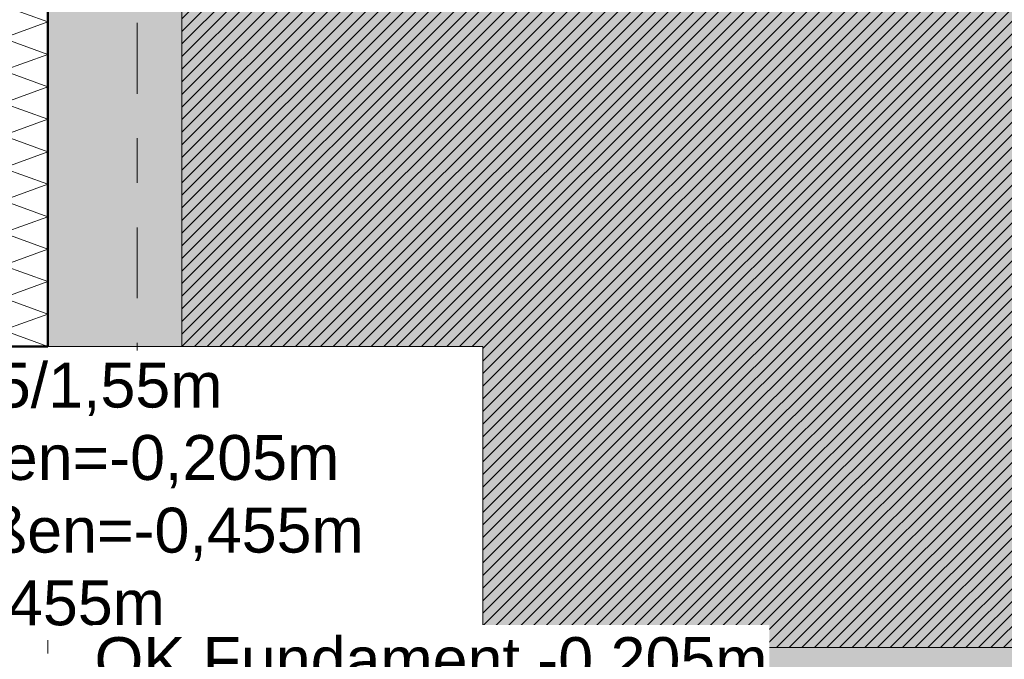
# Model space of a CAD drawing. Header units: metres. Extents: x -273 to 6, y -183 to 13.
# Tile 18 of 256: x -175.68 to -173.48, y -39.37 to -37.94. Entities that reach past the tile are written whole.
import ezdxf

# ---------------------------------------------------------------- set-up
doc = ezdxf.new("R2010")
doc.units = ezdxf.units.M
doc.header["$LTSCALE"] = 0.05
doc.header["$PDMODE"] = 1
doc.header["$PDSIZE"] = -2
doc.linetypes.add('ISO-02 Strichlinie', pattern=[3.81, 3.048, -0.762])
doc.linetypes.add('Linienart-53', pattern=[5.291531, 3.175, -1.058062, 0.352704, -0.705764])
doc.layers.get('0').update_dxf_attribs({"lineweight": 25})
for name, color, linetype, lineweight, true_color in [('00 -Bauelemente -Dämmung innen', 7, 'Continuous', 9, 0xff7fe6), ('30 -32 Gründung- 2 Flachgründungen u. Bodenplatten', 7, 'Continuous', 9, 0xff6633), ('30 -32 Gründung-4 Frostschürze', 7, 'Continuous', 9, 0x66aaff), ('70 -72 Beschriftung- 1 Beschriftung allgemein', 7, 'Continuous', 9, 0xff6633), ('70 -76 Bemaßung- 2 Allgemein', 7, 'Continuous', 5, 0x6666cc)]:
    doc.layers.add(name, color=color, linetype=linetype, lineweight=lineweight, true_color=true_color)
for name, color, linetype, lineweight in [('30 -35 Decken- 2 Beläge- Dämmung', 7, 'Continuous', 9), ('70 -71 Achsen- 1 Gebäudeachsen', 7, 'Linienart-53', 18), ('Keine', 7, 'Continuous', 9)]:
    doc.layers.add(name, color=color, linetype=linetype, lineweight=lineweight)
doc.styles.add('Arial', font='arial.ttf')
doc.dimstyles.new('k+k_klein', dxfattribs={"dimtxt": 0.100689, "dimasz": 0.05302, "dimexe": 0.05, "dimexo": 0.15, "dimgap": 0.005, "dimtad": 1, "dimdec": 3, "dimtxsty": 'Arial', "dimblk": 'VW_SLASH-2', "dimblk1": 'VW_SLASH-2', "dimblk2": 'VW_SLASH-2', "dimcen": 0, "dimdle": 0.025, "dimadec": 3, "dimazin": 0, "dimtfac": 0.75, "dimtdec": 3, "dimtix": 1, "dimtmove": 0, "dimatfit": 0, "dimldrblk": 'VW_FILLEDARROW', "dimfxl": 0.1, "dimfxlon": 1, "dimfrac": 2, "dimtolj": 1, "dimarcsym": 0})

# ---------------------------------------------------------------- blocks, each defined once
blk = doc.blocks.new('_Achsen (3D)')
at = {"layer": '70 -71 Achsen- 1 Gebäudeachsen', "transparency": 33554687}
blk.add_line((-175.421, 3.8), (-175.421, -46.172), dxfattribs=at)
blk = doc.blocks.new('Gruppe-554')
at = {"color": 255, "linetype": 'Continuous', "lineweight": 5}
blk.add_wipeout([(-175.621, -38.672), (-175.621, -32.297), (-175.721, -32.297), (-175.721, -38.672)], dxfattribs=at).dxf.layer = '00 -Bauelemente -Dämmung innen'
blk = doc.blocks.new('Gruppe-555')
at = {"layer": '00 -Bauelemente -Dämmung innen', "color": 7, "transparency": 33554687, "flags": 128}
blk.add_lwpolyline([(-175.621, -38.672), (-175.721, -38.6356), (-175.621, -38.5992), (-175.721, -38.5629), (-175.621, -38.5265), (-175.721, -38.4901), (-175.621, -38.4537), (-175.721, -38.4173), (-175.621, -38.3809), (-175.721, -38.3445), (-175.621, -38.3081), (-175.721, -38.2717), (-175.621, -38.2353), (-175.721, -38.1989), (-175.621, -38.1625), (-175.721, -38.1261), (-175.621, -38.0897), (-175.721, -38.0533), (-175.621, -38.0169), (-175.721, -37.9805), (-175.621, -37.9441), (-175.721, -37.9077)], dxfattribs=at)
blk = doc.blocks.new('Gruppe-556')
at = {"layer": '00 -Bauelemente -Dämmung innen', "color": 7, "linetype": 'Continuous', "lineweight": 9, "transparency": 33554687}
blk.add_line((-175.721, -38.672), (-175.621, -38.672), dxfattribs=at)
blk = doc.blocks.new('Gruppe-558')
at = {"color": 7, "transparency": 33554687}
blk.add_blockref('Gruppe-556', (0, 0), dxfattribs=at)
blk = doc.blocks.new('Gruppe-560')
at = {"layer": '00 -Bauelemente -Dämmung innen', "color": 7, "linetype": 'Continuous', "lineweight": 9, "transparency": 33554687}
blk.add_line((-175.621, -38.672), (-175.621, -32.297), dxfattribs=at)
blk = doc.blocks.new('Gruppe-561')
at = {"color": 7, "transparency": 33554687}
blk.add_blockref('Gruppe-560', (0, 0), dxfattribs=at)
blk = doc.blocks.new('Gruppe-562')
at = {"layer": '00 -Bauelemente -Dämmung innen', "color": 7}
blk.add_blockref('Gruppe-554', (0, 0), dxfattribs=at)
at = {"color": 7, "transparency": 33554687}
for name in ['Gruppe-558', 'Gruppe-561']:
    blk.add_blockref(name, (0, 0), dxfattribs=at)
at = {"layer": '00 -Bauelemente -Dämmung innen', "color": 7, "transparency": 33554687}
blk.add_blockref('Gruppe-555', (0, 0), dxfattribs=at)
blk = doc.blocks.new('Gruppe-563')
at = {"layer": '00 -Bauelemente -Dämmung innen', "color": 7, "transparency": 33554687}
blk.add_blockref('Gruppe-562', (0, 0), dxfattribs=at)
at = {"layer": '00 -Bauelemente -Dämmung innen', "color": 0, "flags": 1}
for tag in ['prm0_value', 'prm1_value', 'prm2_value', 'prm3_value', 'prm4_value', 'prm5_value', 'prm6_value', 'IFC_UUID', 'instanceID', 'prm0_name', 'prm0_type', 'prm1_name', 'prm1_type', 'prm2_name', 'prm2_type', 'prm3_name', 'prm3_type', 'prm4_name', 'prm4_type', 'prm5_name', 'prm5_type', 'prm6_name', 'prm6_type']:
    blk.add_attdef(tag, (-175.721, -38.672), '', height=0.00018, dxfattribs=at)
blk = doc.blocks.new('Gruppe-2378')
at = {"layer": '30 -32 Gründung- 2 Flachgründungen u. Bodenplatten', "flags": 128}
blk.add_lwpolyline([(-176.196, -38.672), (-174.646, -38.672), (-174.646, -40.222), (-176.196, -40.222)], close=True, dxfattribs=at)
at = {"color": 255}
blk.add_wipeout([(-176.1521, -38.8434), (-175.2238, -38.8434), (-175.2238, -38.6811), (-176.1521, -38.6811)], dxfattribs=at).dxf.layer = '70 -72 Beschriftung- 1 Beschriftung allgemein'
at = {"layer": '70 -72 Beschriftung- 1 Beschriftung allgemein', "insert": (-176.1521, -38.7081), "char_height": 0.100689, "attachment_point": 1, "line_spacing_factor": 0.970891, "style": 'Arial'}
blk.add_mtext('EF 1,55/1,55m', dxfattribs=at)
at = {"color": 255}
blk.add_wipeout([(-176.1521, -39.3302), (-174.8668, -39.3302), (-174.8668, -38.8434), (-176.1521, -38.8434)], dxfattribs=at).dxf.layer = '70 -72 Beschriftung- 1 Beschriftung allgemein'
at = {"layer": '70 -72 Beschriftung- 1 Beschriftung allgemein', "insert": (-176.1521, -38.8704), "char_height": 0.100689, "attachment_point": 1, "line_spacing_factor": 0.970891, "style": 'Arial'}
blk.add_mtext('OK innen=-0,205m\\POK außen=-0,455m \\PUK=-1,455m', dxfattribs=at)
blk = doc.blocks.new('_FU_2D LP5 (2D)')
at = {"layer": '30 -32 Gründung-4 Frostschürze', "linetype": 'Continuous', "lineweight": 0, "transparency": 33554534}
blk.add_hatch(color=161, dxfattribs=at).paths.add_polyline_path([(-168.59599996, -39.64704198), (-174.64599996, -39.64704198), (-174.64599996, -39.34704198), (-168.59599996, -39.34704198)])
at = {"layer": '30 -35 Decken- 2 Beläge- Dämmung', "linetype": 'Continuous', "lineweight": 18, "true_color": 0xd9d9d9}
h = blk.add_hatch(dxfattribs=at)
h.set_pattern_fill('Schraffur grau', color=254, style=0, pattern_type=2)
h.set_pattern_definition([(45, (-169.438402, -27.189444), (0.014142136, -0.014142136), [])])
h.paths.add_polyline_path([(-170.32099996, -13.79704198), (-162.72099996, -13.79704198), (-162.72099996, -12.29704198), (-175.32099996, -12.29704198), (-175.32099996, -18.69704198), (-174.17099996, -18.69704198), (-174.17099996, -24.19704198), (-175.32099996, -24.19704198), (-175.32099996, -30.09704198), (-174.32099996, -30.09704198), (-174.32099996, -32.29704198), (-175.32099996, -32.29704198), (-175.32099996, -38.67204198), (-174.64599996, -38.67204198), (-174.64599996, -39.34704198), (-168.59599996, -39.34704198), (-168.59599996, -38.67204198), (-167.04599996, -38.67204198), (-167.04599996, -39.34704198), (-160.82099996, -39.34704198), (-160.82099996, -34.34704198), (-170.32099996, -34.34704198)])
at = {"layer": 'Keine', "linetype": 'Continuous', "lineweight": 0, "transparency": 33554511}
h = blk.add_hatch(color=43, dxfattribs=at)
h.paths.add_polyline_path([(-168.59599996, -39.34704198), (-168.59599996, -38.67204198), (-167.04599996, -38.67204198), (-167.04599996, -39.34704198), (-160.82099996, -39.34704198), (-160.82099996, -12.29704198), (-175.32099996, -12.29704198), (-175.32099996, -18.69704198), (-174.17099996, -18.69704198), (-174.17099996, -24.19704198), (-175.32099996, -24.19704198), (-175.32099996, -30.09704198), (-174.32099996, -30.09704198), (-174.32099996, -32.29704198), (-175.32099996, -32.29704198), (-175.32099996, -38.67204198), (-174.64599996, -38.67204198), (-174.64599996, -39.34704198)])
h.paths.add_polyline_path([(-169.32099996, -29.69704198), (-166.32099996, -29.69704198), (-166.32099996, -32.69704198), (-169.32099996, -32.69704198)])
h.paths.add_polyline_path([(-166.32099996, -25.19704198), (-169.32099996, -25.19704198), (-169.32099996, -17.69704198), (-166.32099996, -17.69704198)])
at = {"layer": '30 -32 Gründung-4 Frostschürze', "flags": 128}
blk.add_lwpolyline([(-168.59599996, -39.64704198), (-174.64599996, -39.64704198), (-174.64599996, -39.34704198), (-168.59599996, -39.34704198)], close=True, dxfattribs=at)
at = {"layer": '30 -35 Decken- 2 Beläge- Dämmung', "flags": 128}
blk.add_lwpolyline([(-170.32099996, -13.79704198), (-162.72099996, -13.79704198), (-162.72099996, -12.29704198), (-175.32099996, -12.29704198), (-175.32099996, -18.69704198), (-174.17099996, -18.69704198), (-174.17099996, -24.19704198), (-175.32099996, -24.19704198), (-175.32099996, -30.09704198), (-174.32099996, -30.09704198), (-174.32099996, -32.29704198), (-175.32099996, -32.29704198), (-175.32099996, -38.67204198), (-174.64599996, -38.67204198), (-174.64599996, -39.34704198), (-168.59599996, -39.34704198), (-168.59599996, -38.67204198), (-167.04599996, -38.67204198), (-167.04599996, -39.34704198), (-160.82099996, -39.34704198), (-160.82099996, -34.34704198), (-170.32099996, -34.34704198)], close=True, dxfattribs=at)
at = {"layer": 'Keine', "flags": 128}
blk.add_lwpolyline([(-168.59599996, -39.34704198), (-168.59599996, -38.67204198), (-167.04599996, -38.67204198), (-167.04599996, -39.34704198), (-160.82099996, -39.34704198), (-160.82099996, -12.29704198), (-175.32099996, -12.29704198), (-175.32099996, -18.69704198), (-174.17099996, -18.69704198), (-174.17099996, -24.19704198), (-175.32099996, -24.19704198), (-175.32099996, -30.09704198), (-174.32099996, -30.09704198), (-174.32099996, -32.29704198), (-175.32099996, -32.29704198), (-175.32099996, -38.67204198), (-174.64599996, -38.67204198), (-174.64599996, -39.34704198)], close=True, dxfattribs=at)
at = {"layer": '00 -Bauelemente -Dämmung innen', "color": 7}
blk.add_blockref('Gruppe-563', (0, 0), dxfattribs=at)
at = {"layer": '30 -32 Gründung-4 Frostschürze', "linetype": 'Continuous', "lineweight": 0, "transparency": 33554534}
blk.add_hatch(color=161, dxfattribs=at).paths.add_polyline_path([(-175.62099996, -38.67204198), (-175.62099996, -32.29704198), (-175.32099996, -32.29704198), (-175.32099996, -38.67204198)])
at = {"layer": '30 -32 Gründung- 2 Flachgründungen u. Bodenplatten', "linetype": 'ISO-02 Strichlinie', "flags": 128}
blk.add_lwpolyline([(-174.64599996, -39.64704198), (-175.62099996, -39.64704198), (-175.62099996, -38.67204198)], dxfattribs=at)
at = {"layer": '30 -32 Gründung-4 Frostschürze', "flags": 128}
blk.add_lwpolyline([(-175.62099996, -38.67204198), (-175.62099996, -32.29704198), (-175.32099996, -32.29704198), (-175.32099996, -38.67204198)], close=True, dxfattribs=at)
at = {"layer": '30 -32 Gründung- 2 Flachgründungen u. Bodenplatten', "color": 7}
blk.add_blockref('Gruppe-2378', (0, 0), dxfattribs=at)
at = {"layer": '70 -72 Beschriftung- 1 Beschriftung allgemein', "color": 103, "lineweight": 50, "true_color": 0x66cc7f, "flags": 128}
blk.add_lwpolyline([(-176.02099996, -11.09704198), (-176.02099996, -12.29704198), (-175.62099996, -12.29704198), (-175.62099996, -18.69704198), (-176.67099996, -18.69704198), (-176.67099996, -24.19704197), (-175.62099996, -24.19704198), (-175.62099996, -30.09704198), (-176.52099996, -30.09704198), (-176.52099996, -32.29704198), (-175.62099996, -32.29704198), (-175.62099996, -38.67204198), (-176.19599996, -38.67204198), (-176.19599996, -40.22204198), (-174.64599996, -40.22204198), (-174.64599996, -39.64704198), (-168.59599996, -39.64704198), (-168.59599996, -40.22204198), (-167.04599996, -40.22204198), (-167.04599996, -39.64704198), (-160.82099996, -39.64704198), (-160.82099996, -40.04704198), (-159.62099996, -40.04704198)], dxfattribs=at)
blk = doc.blocks.new('VW_SLASH-2')
at = {"color": 0, "linetype": 'ByBlock', "lineweight": -2, "transparency": 16777216}
blk.add_line((0.472, 0), (-1, 0), dxfattribs=at)
at = {"color": 0, "lineweight": 5, "transparency": 16777216, "flags": 128}
blk.add_lwpolyline([(0.5, 0.5), (-0.5, -0.5)], dxfattribs=at)
blk = doc.blocks.new('*D2869')
at = {"layer": '70 -76 Bemaßung- 2 Allgemein', "color": 0, "lineweight": -2}
for p, q in [((-175.621, -44.672), (-175.621, -44.822)), ((-175.421, -44.672), (-175.421, -44.822)), ((-175.474, -44.772), (-175.568, -44.772))]:
    blk.add_line(p, q, dxfattribs=at)
at = {"layer": 'Defpoints', "color": 0}
for p in [(-175.621, -38.672), (-175.421, -38.672), (-175.621, -44.772)]:
    blk.add_point(p, dxfattribs=at)
at = {"layer": '70 -76 Bemaßung- 2 Allgemein', "color": 0, "lineweight": -2, "xscale": 0.05302001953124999, "yscale": 0.05302001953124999, "zscale": 0.05302001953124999, "rotation": 180}
blk.add_blockref('VW_SLASH-2', (-175.621, -44.772), dxfattribs=at)
at = {"layer": '70 -76 Bemaßung- 2 Allgemein', "color": 0, "lineweight": -2, "xscale": 0.05302001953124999, "yscale": 0.05302001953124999, "zscale": 0.05302001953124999}
blk.add_blockref('VW_SLASH-2', (-175.421, -44.772), dxfattribs=at)
at = {"layer": '70 -76 Bemaßung- 2 Allgemein', "color": 0, "insert": (-175.521, -44.7106), "char_height": 0.10069, "attachment_point": 5, "style": 'Arial'}
blk.add_mtext('\\A1;20', dxfattribs=at)
blk = doc.blocks.new('VW_FILLEDARROW')
at = {"linetype": 'Continuous', "lineweight": 0, "transparency": 16777216}
blk.add_hatch(color=0, dxfattribs=at).paths.add_polyline_path([(-2.829, 0.758), (0, 0), (-2.829, -0.758)])
at = {"color": 0, "lineweight": 5, "transparency": 16777216, "flags": 128}
blk.add_lwpolyline([(-2.829, 0.758), (0, 0), (-2.829, -0.758)], close=True, dxfattribs=at)
blk = doc.blocks.new('*D2870')
at = {"layer": '70 -76 Bemaßung- 2 Allgemein', "color": 0, "lineweight": -2}
for p, q in [((-175.421, -44.672), (-175.421, -44.822)), ((-98.821, -44.672), (-98.821, -44.822)), ((-98.874, -44.772), (-175.368, -44.772))]:
    blk.add_line(p, q, dxfattribs=at)
at = {"layer": 'Defpoints', "color": 0}
for p in [(-175.421, -38.672), (-98.821, -40.047), (-175.421, -44.772)]:
    blk.add_point(p, dxfattribs=at)
at = {"layer": '70 -76 Bemaßung- 2 Allgemein', "color": 0, "lineweight": -2, "xscale": 0.05302001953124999, "yscale": 0.05302001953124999, "zscale": 0.05302001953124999, "rotation": 180}
blk.add_blockref('VW_SLASH-2', (-175.421, -44.772), dxfattribs=at)
at = {"layer": '70 -76 Bemaßung- 2 Allgemein', "color": 0, "lineweight": -2, "xscale": 0.05302001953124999, "yscale": 0.05302001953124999, "zscale": 0.05302001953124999}
blk.add_blockref('VW_SLASH-2', (-98.821, -44.772), dxfattribs=at)
at = {"layer": '70 -76 Bemaßung- 2 Allgemein', "color": 0, "insert": (-137.121, -44.7066), "char_height": 0.10069, "attachment_point": 5, "style": 'Arial'}
blk.add_mtext('\\A1;76,60', dxfattribs=at)
blk = doc.blocks.new('*D2882')
at = {"layer": '70 -76 Bemaßung- 2 Allgemein', "color": 0, "lineweight": -2}
for p, q in [((-175.621, -44.172), (-175.621, -44.322)), ((-175.421, -44.172), (-175.421, -44.322)), ((-175.474, -44.272), (-175.568, -44.272))]:
    blk.add_line(p, q, dxfattribs=at)
at = {"layer": 'Defpoints', "color": 0}
for p in [(-175.621, -38.672), (-175.421, -38.672), (-175.621, -44.272)]:
    blk.add_point(p, dxfattribs=at)
at = {"layer": '70 -76 Bemaßung- 2 Allgemein', "color": 0, "lineweight": -2, "xscale": 0.05302001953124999, "yscale": 0.05302001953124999, "zscale": 0.05302001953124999, "rotation": 180}
blk.add_blockref('VW_SLASH-2', (-175.621, -44.272), dxfattribs=at)
at = {"layer": '70 -76 Bemaßung- 2 Allgemein', "color": 0, "lineweight": -2, "xscale": 0.05302001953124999, "yscale": 0.05302001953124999, "zscale": 0.05302001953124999}
blk.add_blockref('VW_SLASH-2', (-175.421, -44.272), dxfattribs=at)
at = {"layer": '70 -76 Bemaßung- 2 Allgemein', "color": 0, "insert": (-175.521, -44.2156), "char_height": 0.10069, "attachment_point": 5, "style": 'Arial'}
blk.add_mtext('\\A1;20', dxfattribs=at)
blk = doc.blocks.new('*D2883')
at = {"layer": '70 -76 Bemaßung- 2 Allgemein', "color": 0, "lineweight": -2}
for p, q in [((-175.421, -44.172), (-175.421, -44.322)), ((-175.321, -44.172), (-175.321, -44.322)), ((-175.474, -44.272), (-175.527, -44.272)), ((-175.321, -44.272), (-175.421, -44.272)), ((-175.268, -44.272), (-175.215, -44.272))]:
    blk.add_line(p, q, dxfattribs=at)
at = {"layer": 'Defpoints', "color": 0}
for p in [(-175.421, -38.672), (-175.321, -38.672), (-175.421, -44.272)]:
    blk.add_point(p, dxfattribs=at)
at = {"layer": '70 -76 Bemaßung- 2 Allgemein', "color": 0, "lineweight": -2, "xscale": 0.05302001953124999, "yscale": 0.05302001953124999, "zscale": 0.05302001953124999}
blk.add_blockref('VW_SLASH-2', (-175.421, -44.272), dxfattribs=at)
at = {"layer": '70 -76 Bemaßung- 2 Allgemein', "color": 0, "lineweight": -2, "xscale": 0.05302001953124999, "yscale": 0.05302001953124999, "zscale": 0.05302001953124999, "rotation": 180}
blk.add_blockref('VW_SLASH-2', (-175.321, -44.272), dxfattribs=at)
at = {"layer": '70 -76 Bemaßung- 2 Allgemein', "color": 0, "insert": (-175.2411, -44.1901), "char_height": 0.10069, "attachment_point": 5, "style": 'Arial'}
blk.add_mtext('\\A1;10', dxfattribs=at)
blk = doc.blocks.new('*D2884')
at = {"layer": '70 -76 Bemaßung- 2 Allgemein', "color": 0, "lineweight": -2}
for p, q in [((-175.321, -44.172), (-175.321, -44.322)), ((-174.646, -44.172), (-174.646, -44.322)), ((-174.699, -44.272), (-175.268, -44.272))]:
    blk.add_line(p, q, dxfattribs=at)
at = {"layer": 'Defpoints', "color": 0}
for p in [(-175.321, -38.672), (-174.646, -39.347), (-175.321, -44.272)]:
    blk.add_point(p, dxfattribs=at)
at = {"layer": '70 -76 Bemaßung- 2 Allgemein', "color": 0, "lineweight": -2, "xscale": 0.05302001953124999, "yscale": 0.05302001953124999, "zscale": 0.05302001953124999, "rotation": 180}
blk.add_blockref('VW_SLASH-2', (-175.321, -44.272), dxfattribs=at)
at = {"layer": '70 -76 Bemaßung- 2 Allgemein', "color": 0, "lineweight": -2, "xscale": 0.05302001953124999, "yscale": 0.05302001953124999, "zscale": 0.05302001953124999}
blk.add_blockref('VW_SLASH-2', (-174.646, -44.272), dxfattribs=at)
at = {"layer": '70 -76 Bemaßung- 2 Allgemein', "color": 0, "insert": (-174.9835, -44.1989), "char_height": 0.100689, "attachment_point": 5, "style": 'Arial'}
blk.add_mtext('\\A1;67\\S5^ ;', dxfattribs=at)
blk = doc.blocks.new('*D2885')
at = {"layer": '70 -76 Bemaßung- 2 Allgemein', "color": 0, "lineweight": -2}
for p, q in [((-174.646, -44.172), (-174.646, -44.322)), ((-168.596, -44.172), (-168.596, -44.322)), ((-168.649, -44.272), (-174.593, -44.272))]:
    blk.add_line(p, q, dxfattribs=at)
at = {"layer": 'Defpoints', "color": 0}
for p in [(-174.646, -39.347), (-168.596, -39.347), (-174.646, -44.272)]:
    blk.add_point(p, dxfattribs=at)
at = {"layer": '70 -76 Bemaßung- 2 Allgemein', "color": 0, "lineweight": -2, "xscale": 0.05302001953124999, "yscale": 0.05302001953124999, "zscale": 0.05302001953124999, "rotation": 180}
blk.add_blockref('VW_SLASH-2', (-174.646, -44.272), dxfattribs=at)
at = {"layer": '70 -76 Bemaßung- 2 Allgemein', "color": 0, "lineweight": -2, "xscale": 0.05302001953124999, "yscale": 0.05302001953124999, "zscale": 0.05302001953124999}
blk.add_blockref('VW_SLASH-2', (-168.596, -44.272), dxfattribs=at)
at = {"layer": '70 -76 Bemaßung- 2 Allgemein', "color": 0, "insert": (-171.621, -44.2066), "char_height": 0.10069, "attachment_point": 5, "style": 'Arial'}
blk.add_mtext('\\A1;6,05', dxfattribs=at)
blk = doc.blocks.new('*D3054')
at = {"layer": '70 -76 Bemaßung- 2 Allgemein', "color": 0, "lineweight": -2}
for p, q in [((-177.668, -32.297), (-177.818, -32.297)), ((-177.768, -38.619), (-177.768, -32.3501)), ((-177.668, -38.672), (-177.818, -38.672))]:
    blk.add_line(p, q, dxfattribs=at)
at = {"layer": 'Defpoints', "color": 0}
for p in [(-177.768, -32.297), (-175.621, -32.297), (-175.621, -38.672)]:
    blk.add_point(p, dxfattribs=at)
at = {"layer": '70 -76 Bemaßung- 2 Allgemein', "color": 0, "lineweight": -2, "xscale": 0.05302001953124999, "yscale": 0.05302001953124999, "zscale": 0.05302001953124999}
for p, rotation in [((-177.768, -32.297), 90), ((-177.768, -38.672), 270)]:
    blk.add_blockref('VW_SLASH-2', p, dxfattribs=dict(at, rotation=rotation))
at = {"layer": '70 -76 Bemaßung- 2 Allgemein', "color": 0, "insert": (-177.8502, -35.4845), "char_height": 0.100689, "attachment_point": 5, "rotation": 90, "style": 'Arial'}
blk.add_mtext('\\A1;6,37\\S5^ ;', dxfattribs=at)
blk = doc.blocks.new('*D3055')
at = {"layer": '70 -76 Bemaßung- 2 Allgemein', "color": 0, "lineweight": -2}
for p, q in [((-177.668, -38.672), (-177.818, -38.672)), ((-177.768, -39.294), (-177.768, -38.7251)), ((-177.668, -39.347), (-177.818, -39.347))]:
    blk.add_line(p, q, dxfattribs=at)
at = {"layer": 'Defpoints', "color": 0}
for p in [(-177.768, -38.672), (-175.621, -38.672), (-174.646, -39.347)]:
    blk.add_point(p, dxfattribs=at)
at = {"layer": '70 -76 Bemaßung- 2 Allgemein', "color": 0, "lineweight": -2, "xscale": 0.05302001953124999, "yscale": 0.05302001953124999, "zscale": 0.05302001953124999}
for p, rotation in [((-177.768, -38.672), 90), ((-177.768, -39.347), 270)]:
    blk.add_blockref('VW_SLASH-2', p, dxfattribs=dict(at, rotation=rotation))
at = {"layer": '70 -76 Bemaßung- 2 Allgemein', "color": 0, "insert": (-177.8411, -39.0095), "char_height": 0.100689, "attachment_point": 5, "rotation": 90, "style": 'Arial'}
blk.add_mtext('\\A1;67\\S5^ ;', dxfattribs=at)
blk = doc.blocks.new('*D3056')
at = {"layer": '70 -76 Bemaßung- 2 Allgemein', "color": 0, "lineweight": -2}
for p, q in [((-177.768, -39.294), (-177.768, -39.241)), ((-177.668, -39.347), (-177.818, -39.347)), ((-177.768, -39.447), (-177.768, -39.347)), ((-177.668, -39.447), (-177.818, -39.447)), ((-177.768, -39.5001), (-177.768, -39.5531))]:
    blk.add_line(p, q, dxfattribs=at)
at = {"layer": 'Defpoints', "color": 0}
for p in [(-177.768, -39.347), (-174.646, -39.347), (-174.646, -39.447)]:
    blk.add_point(p, dxfattribs=at)
at = {"layer": '70 -76 Bemaßung- 2 Allgemein', "color": 0, "lineweight": -2, "xscale": 0.05302001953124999, "yscale": 0.05302001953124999, "zscale": 0.05302001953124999}
for p, rotation in [((-177.768, -39.347), 270), ((-177.768, -39.447), 90)]:
    blk.add_blockref('VW_SLASH-2', p, dxfattribs=dict(at, rotation=rotation))
at = {"layer": '70 -76 Bemaßung- 2 Allgemein', "color": 0, "insert": (-177.8769, -39.397), "char_height": 0.10069, "attachment_point": 5, "rotation": 90, "style": 'Arial'}
blk.add_mtext('\\A1;10', dxfattribs=at)
blk = doc.blocks.new('Gruppe-2905')
at = {"color": 255}
for points in [[(-175.5204, -39.4588), (-174.0038, -39.4588), (-174.0038, -39.2965), (-175.5204, -39.2965)], [(-175.5204, -39.9975), (-174.0038, -39.9975), (-174.0038, -39.8353), (-175.5204, -39.8353)]]:
    blk.add_wipeout(points, dxfattribs=at).dxf.layer = '70 -72 Beschriftung- 1 Beschriftung allgemein'
at = {"layer": '30 -32 Gründung- 2 Flachgründungen u. Bodenplatten', "linetype": 'Continuous', "lineweight": 0, "transparency": 33554687}
for points in [[(-175.5204, -39.4588), (-175.3322, -39.647), (-175.1439, -39.4588)], [(-175.5204, -39.8353), (-175.3322, -39.647), (-175.1439, -39.8353)]]:
    blk.add_hatch(color=7, dxfattribs=at).paths.add_polyline_path(points)
at = {"layer": '30 -32 Gründung- 2 Flachgründungen u. Bodenplatten', "flags": 128}
for points in [[(-175.5204, -39.4588), (-175.3322, -39.647), (-175.1439, -39.4588)], [(-175.5204, -39.8353), (-175.3322, -39.647), (-175.1439, -39.8353)]]:
    blk.add_lwpolyline(points, close=True, dxfattribs=at)
at = {"layer": '70 -72 Beschriftung- 1 Beschriftung allgemein', "char_height": 0.100689, "attachment_point": 2, "line_spacing_factor": 0.970891, "style": 'Arial'}
for s, insert in [('OK Fundament -0,205m', (-174.7621, -39.3236)), ('OK Fundament -0,455m', (-174.7621, -39.8623))]:
    blk.add_mtext(s, dxfattribs=dict(at, insert=insert))
blk = doc.blocks.new('Gruppe-2785')
at = {"layer": '70 -76 Bemaßung- 2 Allgemein'}
for base, p1, p2, text, override, picture, middle in [((-175.62099996, -44.77204198), (-175.42099996, -38.67204198), (-175.62099996, -38.67204198), '20', {"dimtxt": 0.100689, "dimgap": 0.01, "dimdec": 8, "dimpost": '<>', "dimtxsty": 'Arial', "dimtmove": 2}, '*D2869', (-175.52099996, -44.71064042)), ((-175.42099996, -44.77204198), (-98.82099996, -40.04704198), (-175.42099996, -38.67204198), '76,60', {"dimtxt": 0.100689, "dimgap": 0.005, "dimdec": 8, "dimpost": '<>', "dimtxsty": 'Arial', "dimtmove": 2}, '*D2870', (-137.12099996, -44.70657844))]:
    dim = blk.add_linear_dim(base=base, p1=p1, p2=p2, text=text, dimstyle='k+k_klein', override=override, dxfattribs=at)
    dim.commit()
    dim.dimension.update_dxf_attribs({"geometry": picture, "text_midpoint": middle})
blk = doc.blocks.new('Gruppe-2787')
at = {"layer": '70 -76 Bemaßung- 2 Allgemein'}
for base, p1, p2, text, picture, middle in [((-175.62099996, -44.27204198), (-175.42099996, -38.67204198), (-175.62099996, -38.67204198), '20', '*D2882', (-175.52099996, -44.21564042)), ((-175.32099996, -44.27204198), (-174.64599996, -39.34704198), (-175.32099996, -38.67204198), '67\\S5^ ;', '*D2884', (-174.98349996, -44.19890932)), ((-174.64599996, -44.27204198), (-168.59599996, -39.34704198), (-174.64599996, -39.34704198), '6,05', '*D2885', (-171.62099996, -44.20657844))]:
    dim = blk.add_linear_dim(base=base, p1=p1, p2=p2, text=text, dimstyle='k+k_klein', override={"dimtxt": 0.100689, "dimgap": 0.005, "dimdec": 8, "dimpost": '<>', "dimtxsty": 'Arial', "dimtmove": 2}, dxfattribs=at)
    dim.commit()
    dim.dimension.update_dxf_attribs({"geometry": picture, "text_midpoint": middle})
dim = blk.add_linear_dim(base=(-175.42099996, -44.27204198), p1=(-175.32099996, -38.67204198), p2=(-175.42099996, -38.67204198), text='10', dimstyle='k+k_klein', override={"dimtxt": 0.100689, "dimgap": 0.000954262, "dimdec": 8, "dimpost": '<>', "dimtxsty": 'Arial', "dimtix": 0, "dimtmove": 2}, dxfattribs=at)
dim.commit()
dim.dimension.update_dxf_attribs({"geometry": '*D2883', "text_midpoint": (-175.24110958, -44.19012522), "dimtype": 160})
blk = doc.blocks.new('Gruppe-2790')
at = {"layer": '70 -76 Bemaßung- 2 Allgemein'}
for base, p1, p2, text, override, picture, middle in [((-177.76799996, -32.29704198), (-175.62099996, -38.67204198), (-175.62099996, -32.29704198), '6,37\\S5^ ;', {"dimtxt": 0.100689, "dimgap": 0.005, "dimdec": 8, "dimpost": '<>', "dimtxsty": 'Arial', "dimtmove": 2}, '*D3054', (-177.8501946, -35.48454198)), ((-177.76799996, -38.67204198), (-174.64599996, -39.34704198), (-175.62099996, -38.67204198), '67\\S5^ ;', {"dimtxt": 0.100689, "dimgap": 0.005, "dimdec": 8, "dimpost": '<>', "dimtxsty": 'Arial', "dimtmove": 2}, '*D3055', (-177.84113262, -39.00954198)), ((-177.76799996, -39.34704198), (-174.64599996, -39.44704198), (-174.64599996, -39.34704198), '10', {"dimtxt": 0.100689, "dimgap": 0.005, "dimdec": 8, "dimpost": '<>', "dimtxsty": 'Arial', "dimtix": 0, "dimtmove": 2}, '*D3056', (-177.87690152, -39.39704198))]:
    dim = blk.add_linear_dim(base=base, p1=p1, p2=p2, angle=270, text=text, dimstyle='k+k_klein', override=override, dxfattribs=at)
    dim.commit()
    dim.dimension.update_dxf_attribs({"geometry": picture, "text_midpoint": middle})
blk = doc.blocks.new('_FU_2D Bemaßung_ Beschriftung (3D)')
at = {"layer": '70 -76 Bemaßung- 2 Allgemein'}
for name in ['Gruppe-2790', 'Gruppe-2787', 'Gruppe-2785']:
    blk.add_blockref(name, (0, 0), dxfattribs=at)
at = {"layer": '70 -72 Beschriftung- 1 Beschriftung allgemein', "color": 7}
blk.add_blockref('Gruppe-2905', (0, 0), dxfattribs=at)

msp = doc.modelspace()

# ---------------------------------------------------------------- block references
at = {"layer": 'Keine', "color": 1}
msp.add_blockref('_Achsen (3D)', (0, 0), dxfattribs=at)

# ---------------------------------------------------------------- next in the draw order: block references
msp.add_blockref('_FU_2D LP5 (2D)', (0, 0), dxfattribs=at)

# ---------------------------------------------------------------- next in the draw order: block references
msp.add_blockref('_FU_2D Bemaßung_ Beschriftung (3D)', (0, 0), dxfattribs=at)

doc.saveas('drawing.dxf')
